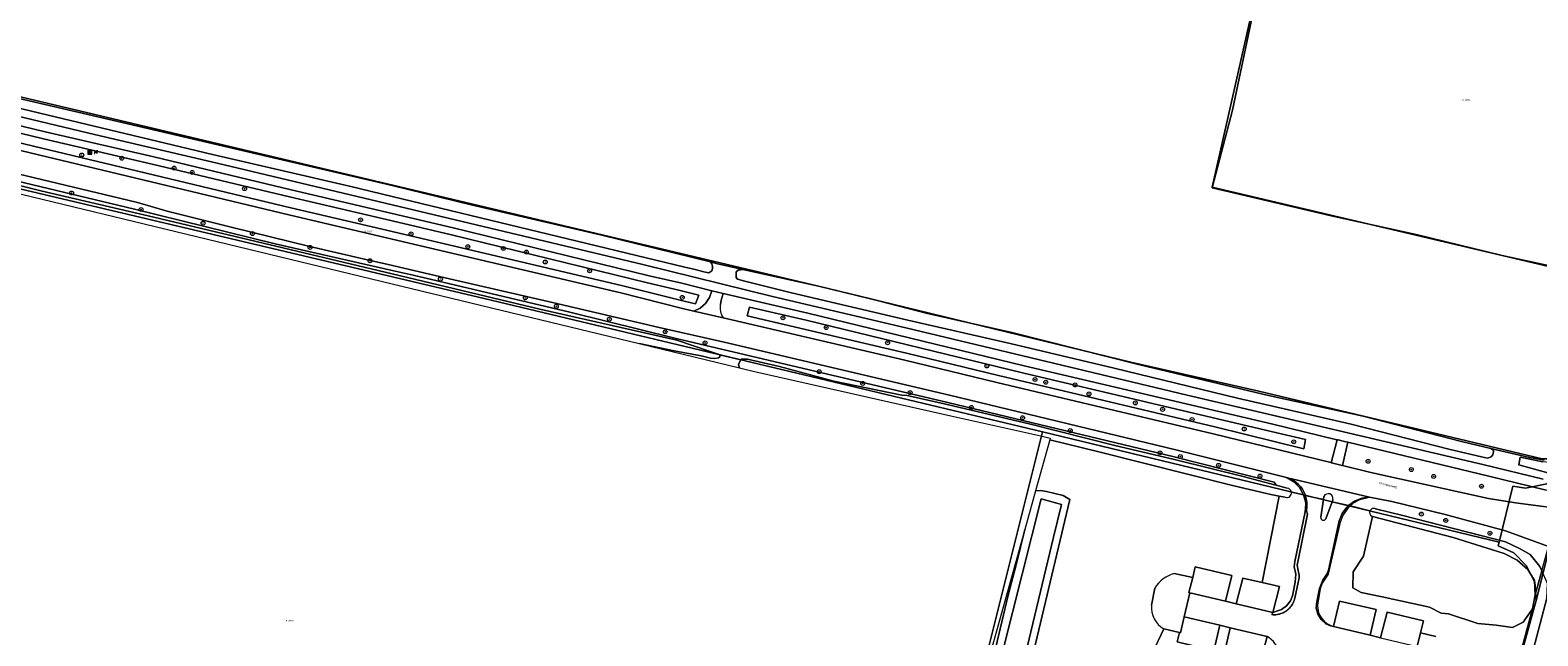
# Model space of a CAD drawing. Header units: metres. Extents: x 207466 to 209466, y 475780 to 477780.
# Tile 186 of 189: x 208766 to 209074, y 477104 to 477228. Entities that reach past the tile are written whole.
import ezdxf
from ezdxf.enums import TextEntityAlignment as Align

# ---------------------------------------------------------------- set-up
doc = ezdxf.new("R2010")
doc.units = ezdxf.units.M
doc.linetypes.add('IE-TERREINAFSCHEIDING-KUNSTMATIG', pattern=[0])
doc.layers.get('0').update_dxf_attribs({"color": 253, "linetype": 'CONTINUOUS'})
for name, color, linetype, lineweight, true_color in [('B-RO-GR-BEPLANTING_CULTUUR_BOSPLANTSOEN-GV', 7, 'CONTINUOUS', 0, 0x6d8a47), ('B-RO-GR-BEPLANTING_CULTUUR_HEESTERS-GV', 7, 'CONTINUOUS', 0, 0x6d8a47), ('B-RO-GR-BOOM-S', 7, 'CONTINUOUS', 0, 0x6d8a47), ('B-RO-GR-BOS_LOOF-GV', 7, 'CONTINUOUS', 0, 0x6d8a47), ('B-RO-GR-GRAS-GV', 7, 'CONTINUOUS', 0, 0x6d8a47), ('B-RO-GR-GROENVOORZIENING-GV', 7, 'CONTINUOUS', 0, 0x6d8a47), ('B-RO-GR-HOUTWAL-GV', 7, 'CONTINUOUS', 0, 0x6d8a47), ('B-RO-GR-RIET-GV', 7, 'CONTINUOUS', 0, 0x6d8a47), ('B-RO-OG-WATER_GREPPEL-GV', 7, 'CONTINUOUS', 0, 0x478c9a), ('B-RO-OG-WATER_MEER-GV', 7, 'CONTINUOUS', 0, 0x478c9a), ('B-RO-OG-WATER_SLOOT-GV', 7, 'CONTINUOUS', 0, 0x478c9a)]:
    doc.layers.add(name, color=color, linetype=linetype, lineweight=lineweight, true_color=true_color)
for name, color, linetype, lineweight in [('B-RO-IE-MEUBILAIR_WEGMEUBILAIR-S', 253, 'CONTINUOUS', 0), ('B-RO-IE-TERREINAFSCHEIDING_KUNSTMATIG_HEKWERK_RASTER-G', 253, 'IE-TERREINAFSCHEIDING-KUNSTMATIG', 0), ('B-RO-OG-TERREIN_CULTUURSCHEIDING-GV', 253, 'CONTINUOUS', 0), ('B-RO-OG-TOPOGRAFIE-T18', 7, 'CONTINUOUS', 0), ('B-RO-OG-WEG-GV', 253, 'CONTINUOUS', 0), ('B-RO-VH-VERHARDING_ASFALT-GV', 253, 'CONTINUOUS', 0), ('B-RO-VH-VERHARDING_BETONSTRAATSTEEN-GV', 253, 'CONTINUOUS', 0), ('B-RO-VH-VERHARDING_SIERBESTRATING-GV', 253, 'CONTINUOUS', 0), ('B-WE-KG-GRENS_PERCEEL-GV', 150, 'CONTINUOUS', 18), ('B-WE-KG-GRENS_PERCEEL-S', 150, 'CONTINUOUS', 25)]:
    doc.layers.add(name, color=color, linetype=linetype, lineweight=lineweight)
doc.styles.add('NLCS-ISO', font='NLCS-ISO.ttf')
doc.styles.add('NLCS-ISO-M200-T18', font='NLCS-ISO.ttf', dxfattribs={"height": 1.8})

# ---------------------------------------------------------------- blocks, each defined once
blk = doc.blocks.new('SIE-WEG_AFVALBAK-SO1')
at = {"linetype": 'Continuous'}
blk.add_hatch(color=0, dxfattribs=at).paths.add_polyline_path([(-1.5, -1.5), (1.5, -1.5), (1.5, 1.5), (-1.5, 1.5)])
at = {"color": 0, "linetype": 'ByBlock', "lineweight": -2, "flags": 128}
for points in [[(-2, -2), (2, -2), (2, 2), (-2, 2), (-2, -2)], [(-1.5, -1.5), (1.5, -1.5), (1.5, 1.5), (-1.5, 1.5), (-1.5, -1.5)]]:
    blk.add_lwpolyline(points, dxfattribs=at)
blk = doc.blocks.new('SIE-WEG_ZITBANK-SO1')
at = {"color": 0, "linetype": 'ByBlock', "lineweight": -2, "flags": 128}
blk.add_lwpolyline([(-0.9125, -1.6313), (-0.9125, -0.2), (1.0875, -0.2), (1.0875, -1.6313), (1.2875, -1.6313), (1.2875, -0.2125), (1.5361, 1.7765), (1.3346, 1.7765), (1.1125, 0), (-1.1125, 0), (-1.1125, -1.6313), (-0.9125, -1.6313)], dxfattribs=at)
blk = doc.blocks.new('SGR-BOOM_01-SO1')
at = {"linetype": 'Continuous'}
h = blk.add_hatch(color=0, dxfattribs=at)
edge = h.paths.add_edge_path()
edge.add_arc((0, 0), 0.25, 0, 360)
at = {"color": 0, "linetype": 'ByBlock', "lineweight": -2}
for radius in [2, 0.25]:
    blk.add_circle((0, 0), radius, dxfattribs=at)
blk = doc.blocks.new('SKG-PERCEELNUMMER-SO')
at = {"style": 'NLCS-ISO', "oblique": 10, "flags": 1}
blk.add_attdef('GEMEENTECODE', text='', height=1.8, dxfattribs=at).set_placement((0, 2.6), align=Align.MIDDLE_CENTER)
at = {"style": 'NLCS-ISO', "oblique": 10}
blk.add_attdef('SECTIE', text='', height=1.8, dxfattribs=at).set_placement((-0.5, 0), align=Align.MIDDLE_RIGHT)
blk.add_attdef('PERCEELNUMMER', text='', height=1.8, dxfattribs=at).set_placement((0.5, 0), align=Align.MIDDLE_LEFT)

msp = doc.modelspace()

# ---------------------------------------------------------------- linework, layer by layer
at = {"layer": 'B-RO-GR-BEPLANTING_CULTUUR_BOSPLANTSOEN-GV', "flags": 128}
msp.add_lwpolyline([(209040.18, 477128.44), (209038.3, 477120.36), (209036.19, 477117.16), (209036.14, 477113.88), (209037.85, 477112.95), (209042.12, 477112.04), (209051.79, 477109.95), (209054.15, 477108.69), (209055.64, 477108.54), (209061.69, 477106.57), (209065.41, 477106.26), (209068.73, 477105.79), (209070.89, 477106.88), (209072.82, 477109.61), (209073.35, 477112.44), (209073.26, 477115.34), (209071.9, 477117.61), (209069.66, 477119.53), (209067.03, 477120.88), (209056.62, 477124.13), (209040.18, 477128.44)], dxfattribs=at)
at = {"layer": 'B-RO-GR-BEPLANTING_CULTUUR_HEESTERS-GV', "flags": 128}
for points in [[(209022.34, 477132.38), (209021.1, 477132.62), (209017.62, 477114.95), (209021.16, 477114.14), (209019.82, 477108.84), (209021.57, 477109.43), (209022.63, 477110.17), (209023.42, 477111.2), (209023.82, 477112.23), (209024.39, 477115.06), (209024.48, 477116.67), (209024.2, 477118.18), (209024.29, 477119.24), (209026.41, 477129.38)], [(209026.41, 477129.38), (209026.52, 477130.94), (209026.46, 477131.52), (209026.08, 477132.85), (209023.6, 477133.43)], [(209020.77, 477098.02), (209021.03, 477099.22), (209021.06, 477100.53), (209020.7, 477101.8), (209019.98, 477102.9), (209018.97, 477103.74), (209018.66, 477103.91), (209017.28, 477098.74), (209009.97, 477100.59), (209011.11, 477105.73), (209009.01, 477106.24), (209007.77, 477100.99), (209000.3, 477102.81), (209000.76, 477104.73), (208997.56, 477105.51), (208995.18, 477100.45), (208986.93, 477092.41), (208987.93, 477090.72), (208991.38, 477085.74), (208995.66, 477088.34)]]:
    msp.add_lwpolyline(points, dxfattribs=at)
at = {"layer": 'B-RO-GR-BEPLANTING_CULTUUR_HEESTERS-GV'}
msp.add_arc((209022.64, 477133.29), 0.962, 251.5166, 8.3898, dxfattribs=at)
at = {"layer": 'B-RO-GR-BOS_LOOF-GV', "flags": 128}
for points in [[(208999.7, 477116.78), (209003.45, 477116.01), (209003.98, 477118.15), (209011.44, 477116.4), (209010.18, 477111.15), (209012.32, 477110.63), (209013.69, 477115.86), (209017.62, 477114.95), (209021.1, 477132.62), (209019.43, 477132.95), (209018.23, 477133.18), (209011.85, 477134.71), (208984.29, 477141.68), (208974.27, 477144.09), (208971.38, 477133.7), (208972.39, 477133.73), (208973.64, 477133.56), (208977.04, 477132.74), (208978.36, 477131.9), (208966.43, 477081.56)], [(208995.03, 477110.34), (208995.71, 477113.8)], [(208995.18, 477100.45), (208997.56, 477105.51)]]:
    msp.add_lwpolyline(points, dxfattribs=at)
at = {"layer": 'B-RO-GR-BOS_LOOF-GV'}
for centre, radius, start, end in [((209001.42, 477110.34), 6.67, 104.9266, 148.7764), ((209000.21, 477109.97), 5.19, 175.9571, 239.2692)]:
    msp.add_arc(centre, radius, start, end, dxfattribs=at)
at = {"layer": 'B-RO-GR-GRAS-GV', "flags": 128}
for points in [[(209084.16, 477177.94), (209066.62, 477181.78), (209049.04, 477186.01), (209031.7, 477189.84), (209007.44, 477195.59), (209011.57, 477211.44), (209015.33, 477229.17)], [(208748.37, 477217.42), (208840.03, 477196.05), (208856.15, 477192.08), (208882.85, 477185.88), (208905, 477180.43), (208906.2, 477180.14), (208911.62, 477178.88), (208927.05, 477175.51), (208937.78, 477172.91), (208949.02, 477169.98), (208966.55, 477166.05), (208992.64, 477159.42), (209018.95, 477153.17), (209038.26, 477148.91), (209058.3, 477143.77), (209064.29, 477142.36), (209072.18, 477140.51), (209075.22, 477139.92)]]:
    msp.add_lwpolyline(points, dxfattribs=at)
at = {"layer": 'B-RO-GR-GROENVOORZIENING-GV', "flags": 128}
msp.add_lwpolyline([(209075.74, 477111.75), (209060.29, 477052.99), (209055.72, 477034.17), (209054.72, 477030.68), (209053.48, 477030.68), (209052.78, 477031.68), (209050.65, 477024.15), (209051.56, 477025.98), (209053.15, 477025.68), (209053.52, 477024.82), (209051.45, 477015.05), (209050.39, 477009.65), (209052.73, 477009.17)], dxfattribs=at)
at = {"layer": 'B-RO-GR-HOUTWAL-GV', "flags": 128}
for points in [[(208746.86, 477208.86), (208819.32, 477191.51), (208840.03, 477186.65)], [(208840.03, 477186.65), (208887.1, 477175.58), (208899.67, 477172.39), (208901.94, 477171.86), (208902.64, 477173.66), (208898.8, 477174.63), (208892.16, 477176.17), (208852.17, 477185.96), (208840.03, 477188.81), (208819.06, 477193.73), (208791.07, 477200.43), (208768.88, 477205.55), (208755.02, 477208.9)], [(208912.96, 477171.2), (208912.5, 477169.41), (208945.02, 477161.81), (208963.84, 477157.26), (209007.95, 477146.76), (209026.12, 477142.27), (209026.47, 477144.14), (209019.49, 477145.81), (208968.68, 477157.77), (208924.54, 477168.53), (208912.96, 477171.2)]]:
    msp.add_lwpolyline(points, dxfattribs=at)
at = {"layer": 'B-RO-GR-RIET-GV', "flags": 128}
msp.add_lwpolyline([(209094.92, 477180.34), (209112.07, 477223.49), (209112.32, 477223.99), (209113.8, 477227.68), (209114.12, 477228.5), (209112.79, 477228.58), (209111.85, 477228.77), (209104.75, 477229.79), (209082.26, 477234.63), (209063.86, 477238.11), (209043.05, 477242.23), (209020.3, 477246.68), (209018.35, 477245.2), (209015.33, 477229.17), (209011.57, 477211.44), (209007.44, 477195.59), (209031.7, 477189.84), (209049.04, 477186.01), (209066.62, 477181.78), (209084.16, 477177.94), (209091.86, 477176.09), (209093.19, 477175.64), (209094.92, 477180.34)], dxfattribs=at)
at = {"layer": 'B-RO-IE-TERREINAFSCHEIDING_KUNSTMATIG_HEKWERK_RASTER-G', "flags": 128}
for points in [[(208840.03, 477196.05), (208748.37, 477217.42)], [(208906.2, 477180.14), (208882.85, 477185.88), (208856.15, 477192.08), (208840.03, 477196.05)], [(208911.62, 477178.88), (208927.05, 477175.51), (208937.78, 477172.91), (208949.02, 477169.98), (208966.55, 477166.05), (208992.64, 477159.42), (209018.95, 477153.17)], [(209018.95, 477153.17), (209038.26, 477148.91), (209058.3, 477143.77), (209064.29, 477142.36), (209064.85, 477142)], [(208954.07, 477149.02), (208972.44, 477144.89)]]:
    msp.add_lwpolyline(points, dxfattribs=at)
at = {"layer": 'B-RO-OG-TERREIN_CULTUURSCHEIDING-GV', "flags": 128}
for points in [[(208744.11, 477200.98), (208768.33, 477194.93), (208791.41, 477189.59), (208840.03, 477177.98), (208870.2, 477170.78), (208898.16, 477164.43), (208904.72, 477162.2), (208906.8, 477161.56), (208906.84, 477161.49), (208911.2, 477160.44), (208911.27, 477160.56), (208912.59, 477160.61), (208919.11, 477159.06), (208930.23, 477156.06), (208944.1, 477153.23), (208945.14, 477153.16), (208953.35, 477151.32), (208970.37, 477147.32), (208987.53, 477142.93), (208999.98, 477140.03), (209013.73, 477136.63), (209020.12, 477134.93), (209020.51, 477134.83), (209020.09, 477135.45), (208999.64, 477140.61), (208953.46, 477151.74), (208897.98, 477164.81), (208876.33, 477170.18), (208844.35, 477177.71)], [(208844.35, 477177.71), (208840.03, 477178.7), (208816.16, 477184.16), (208787.46, 477191.19), (208752.14, 477199.63)], [(208911.2, 477160.44), (208906.84, 477161.49), (208906.96, 477161.26), (208906.95, 477161.05), (208906.67, 477160.83), (208905.94, 477160.73), (208905.03, 477160.8), (208903.15, 477161.26), (208897.6, 477162.25), (208890.46, 477163.75), (208910.94, 477158.8), (208910.77, 477159.45), (208910.86, 477159.85), (208911.2, 477160.44)], [(209039.64, 477129.63), (209035.6, 477130.59)], [(209033.45, 477126.65), (209031.13, 477116.68), (209029.89, 477114.82), (209029.49, 477113.67), (209028.93, 477110.33)], [(209046, 477000.96), (209050.65, 477024.15), (209052.78, 477031.68), (209057.9, 477054.24), (209072.82, 477109.61), (209070.89, 477106.88), (209068.73, 477105.79), (209065.41, 477106.26), (209061.69, 477106.57), (209055.64, 477108.54), (209054.15, 477108.69), (209051.79, 477109.95), (209042.12, 477112.04), (209037.85, 477112.95), (209036.14, 477113.88), (209036.19, 477117.16), (209038.3, 477120.36), (209040.18, 477128.44), (209040.01, 477128.48)], [(208963.22, 477101.46), (208965.79, 477112.35), (208967.43, 477118.56), (208969.19, 477125.81), (208956.42, 477079.91)], [(209032.21, 477105.96), (209033.42, 477111.15), (209040.91, 477109.42), (209039.67, 477104.17), (209041.81, 477103.65), (209043.13, 477108.88), (209050.59, 477107.14), (209049.99, 477104.7), (209053.07, 477103.95)]]:
    msp.add_lwpolyline(points, dxfattribs=at)
at = {"layer": 'B-RO-OG-TERREIN_CULTUURSCHEIDING-GV'}
for centre, radius, start, end in [((209040.2, 477125.52), 6.84, 132.2393, 170.5418), ((209040.41, 477129.24), 0.857, 153.1762, 242.4292), ((209033.31, 477110.21), 4.38, 178.3294, 255.4691)]:
    msp.add_arc(centre, radius, start, end, dxfattribs=at)
at = {"layer": 'B-RO-OG-WATER_GREPPEL-GV', "flags": 128}
for points in [[(208684.43, 477213.62), (208840.03, 477175.96), (208890.46, 477163.75), (208897.6, 477162.25), (208903.15, 477161.26), (208905.03, 477160.8), (208905.94, 477160.73), (208906.67, 477160.83)], [(208906.67, 477160.83), (208906.95, 477161.05), (208906.96, 477161.26), (208906.84, 477161.49), (208906.8, 477161.56), (208904.72, 477162.2), (208898.16, 477164.43), (208870.2, 477170.78), (208840.03, 477177.98), (208791.41, 477189.59), (208768.33, 477194.93), (208744.11, 477200.98)], [(208970.37, 477147.32), (208953.35, 477151.32), (208945.14, 477153.16), (208944.1, 477153.23), (208930.23, 477156.06), (208919.11, 477159.06), (208912.59, 477160.61), (208911.27, 477160.56), (208911.2, 477160.44), (208910.86, 477159.85), (208910.77, 477159.45), (208910.94, 477158.8), (208912.29, 477158.47), (208914.64, 477157.9), (208954.07, 477149.02), (208972.44, 477144.89), (208974.37, 477144.45), (208974.27, 477144.09), (208984.29, 477141.68), (209011.85, 477134.71), (209018.23, 477133.18), (209019.43, 477132.95), (209021.1, 477132.62), (209022.34, 477132.38)], [(209022.77, 477134.24), (209020.51, 477134.83), (209020.12, 477134.93), (209013.73, 477136.63), (208999.98, 477140.03), (208987.53, 477142.93), (208970.37, 477147.32)]]:
    msp.add_lwpolyline(points, dxfattribs=at)
at = {"layer": 'B-RO-OG-WATER_GREPPEL-GV'}
for radius, start, end in [(0.962, 251.5166, 8.3898), (0.963, 8.4361, 82.3339)]:
    msp.add_arc((209022.64, 477133.29), radius, start, end, dxfattribs=at)
at = {"layer": 'B-RO-OG-WATER_MEER-GV', "flags": 128}
msp.add_lwpolyline([(208965.47, 477084.12), (208975.01, 477124.22), (208976.69, 477130.92), (208972.5, 477132.04), (208960.91, 477085.88)], dxfattribs=at)
at = {"layer": 'B-RO-OG-WATER_SLOOT-GV', "flags": 128}
for points in [[(209083.25, 477139.38), (209084.06, 477141.55), (209090.56, 477162.19), (209096.64, 477178.29), (209114.11, 477221.59), (209113.7, 477222.87), (209112.07, 477223.49), (209094.92, 477180.34), (209093.19, 477175.64), (209088.51, 477162.98), (209081.97, 477143.35), (209081.22, 477140.68), (209080.28, 477139.58), (209077.76, 477139.35), (209074.95, 477139.61), (209070.33, 477140.54), (209070.02, 477138.97), (209076.42, 477137.21), (209080.15, 477137.2), (209082.08, 477138.05), (209083.25, 477139.38)], [(208759.79, 477212.8), (208803.38, 477202.35), (208831.36, 477195.93), (208840.03, 477193.83), (208899.76, 477179.38), (208901.92, 477178.88), (208903.63, 477178.38), (208904.68, 477178.23), (208905.32, 477178.62), (208905.43, 477179.09), (208905.44, 477179.52), (208905.3, 477180.06), (208905, 477180.43), (208882.85, 477185.88), (208856.15, 477192.08), (208840.03, 477196.05), (208748.37, 477217.42)], [(208911.62, 477178.88), (208910.65, 477178.77), (208910.28, 477178.43), (208910.24, 477177.85), (208910.27, 477177.26), (208910.55, 477176.93), (208911.78, 477176.55), (208921.58, 477174.13), (208945.3, 477168.56), (208966.19, 477163.76), (208987.43, 477158.71), (209012.61, 477152.62), (209035.8, 477147.29), (209056.02, 477142.13), (209062.4, 477140.6), (209063.6, 477140.38), (209064.35, 477140.65), (209064.7, 477141.07), (209064.85, 477141.69), (209064.85, 477142), (209064.29, 477142.36), (209058.3, 477143.77), (209038.26, 477148.91), (209018.95, 477153.17), (208992.64, 477159.42), (208966.55, 477166.05), (208949.02, 477169.98), (208937.78, 477172.91), (208927.05, 477175.51), (208911.62, 477178.88)], [(208966.43, 477081.56), (208978.36, 477131.9), (208977.04, 477132.74), (208973.64, 477133.56), (208972.39, 477133.73), (208971.38, 477133.7), (208969.19, 477125.81), (208967.43, 477118.56), (208965.79, 477112.35), (208963.22, 477101.46)], [(208960.91, 477085.88), (208972.5, 477132.04), (208976.69, 477130.92), (208975.01, 477124.22), (208965.47, 477084.12)], [(209046.35, 477128.67), (209040.8, 477130)], [(209040.01, 477128.48), (209040.18, 477128.44), (209056.62, 477124.13), (209067.03, 477120.88), (209069.66, 477119.53), (209071.9, 477117.61), (209073.26, 477115.34), (209073.35, 477112.44), (209074.71, 477117.33), (209074.3, 477118.25), (209072.32, 477120.67), (209070.19, 477121.9), (209067.33, 477123.27), (209046.35, 477128.67)], [(209052.78, 477031.68), (209053.48, 477030.68), (209054.72, 477030.68), (209055.72, 477034.17), (209060.29, 477052.99), (209075.74, 477111.75), (209075.85, 477114.77), (209074.71, 477117.33), (209073.35, 477112.44), (209072.82, 477109.61), (209057.9, 477054.24), (209052.78, 477031.68)]]:
    msp.add_lwpolyline(points, dxfattribs=at)
at = {"layer": 'B-RO-OG-WATER_SLOOT-GV'}
for radius, start, end in [(0.857, 153.1762, 242.4292), (0.856, 62.8917, 153.2019)]:
    msp.add_arc((209040.41, 477129.24), radius, start, end, dxfattribs=at)
at = {"layer": 'B-RO-OG-WEG-GV', "flags": 128}
for points in [[(208741.36, 477215.52), (208779.3, 477206.48), (208804.32, 477200.63), (208840.03, 477192.12), (208891.24, 477179.91), (208917.67, 477173.4), (208944.89, 477166.98), (209002.32, 477153.2), (209062.71, 477139.08), (209074.97, 477136.07)], [(209075.22, 477139.92), (209072.18, 477140.51), (209064.29, 477142.36), (209064.85, 477142), (209064.85, 477141.69), (209064.7, 477141.07), (209064.35, 477140.65), (209063.6, 477140.38), (209062.4, 477140.6), (209056.02, 477142.13), (209035.8, 477147.29), (209012.61, 477152.62), (208987.43, 477158.71), (208966.19, 477163.76), (208945.3, 477168.56), (208921.58, 477174.13), (208911.78, 477176.55), (208910.55, 477176.93), (208910.27, 477177.26), (208910.24, 477177.85), (208910.28, 477178.43), (208910.65, 477178.77), (208911.62, 477178.88), (208906.2, 477180.14), (208905, 477180.43), (208905.3, 477180.06), (208905.44, 477179.52), (208905.43, 477179.09), (208905.32, 477178.62), (208904.68, 477178.23), (208903.63, 477178.38), (208901.92, 477178.88), (208899.76, 477179.38), (208840.03, 477193.83), (208831.36, 477195.93), (208803.38, 477202.35), (208759.79, 477212.8)], [(208761.06, 477203.92), (208818.97, 477190.06), (208840.03, 477185.1), (208886.74, 477174.12), (208899.32, 477170.93), (208901.61, 477170.4), (208902.9, 477170.99), (208904.02, 477171.94), (208904.85, 477173.14), (208905.32, 477174.53), (208899.15, 477176.09), (208892.51, 477177.63), (208852.52, 477187.42), (208840.03, 477190.35), (208819.4, 477195.19), (208791.42, 477201.89), (208769.22, 477207.01), (208755.36, 477210.36)], [(208840.03, 477188.81), (208852.17, 477185.96), (208892.16, 477176.17), (208898.8, 477174.63), (208902.64, 477173.66), (208901.94, 477171.86), (208899.67, 477172.39), (208887.1, 477175.58), (208840.03, 477186.65), (208819.32, 477191.51), (208746.86, 477208.86)], [(208755.02, 477208.9), (208768.88, 477205.55), (208791.07, 477200.43), (208819.06, 477193.73), (208840.03, 477188.81)], [(208788.56, 477192.47), (208787.81, 477192.65), (208752.49, 477201.09)], [(208752.14, 477199.63), (208787.46, 477191.19), (208816.16, 477184.16), (208840.03, 477178.7), (208844.35, 477177.71), (208876.33, 477170.18), (208897.98, 477164.81), (208953.46, 477151.74), (208999.64, 477140.61), (209020.09, 477135.45), (209020.51, 477134.83), (209022.77, 477134.24)], [(209023.6, 477133.43), (209026.08, 477132.85), (209026.03, 477133.03), (209025.23, 477134.39), (209024.12, 477135.5), (209022.77, 477136.33), (209022.32, 477136.47), (209000, 477142.06), (208953.81, 477153.2), (208907.78, 477164.04), (208894.53, 477167.03), (208872.75, 477172.13), (208850.84, 477177.21), (208839.24, 477179.9), (208834.41, 477181.01), (208823.23, 477183.62), (208807.18, 477187.54), (208794.14, 477190.82), (208788.56, 477192.47)], [(208908.47, 477173.78), (208907.64, 477173.98), (208907.2, 477172.64), (208907.03, 477171.76)], [(208907.59, 477169.02), (208909.4, 477168.61), (208944.68, 477160.35), (208963.49, 477155.8), (209007.6, 477145.31), (209031.65, 477139.44), (209031.73, 477139.42), (209032.95, 477144.12), (209032.62, 477144.2), (209019.84, 477147.27), (208969.03, 477159.23), (208924.88, 477169.99), (208908.47, 477173.78)], [(208912.96, 477171.2), (208924.54, 477168.53), (208968.68, 477157.77), (209019.49, 477145.81), (209026.47, 477144.14), (209026.12, 477142.27), (209007.95, 477146.76), (208963.84, 477157.26), (208945.02, 477161.81), (208912.5, 477169.41), (208912.96, 477171.2)], [(209035.1, 477143.61), (209034.02, 477138.86), (209039.8, 477137.44), (209063.85, 477132.09), (209069.32, 477131.24), (209077.64, 477130.15), (209081.69, 477129.93), (209082.54, 477130.61), (209083.09, 477132.52), (209082.7, 477133.25), (209081.74, 477133.57), (209078.9, 477133.63), (209075.59, 477133.85), (209063.89, 477136.66), (209035.1, 477143.61)], [(209076.42, 477137.21), (209070.02, 477138.97), (209070.33, 477140.54), (209074.95, 477139.61)], [(209035.6, 477130.59), (209039.64, 477129.63)], [(209039.57, 477132.42), (209037.85, 477131.95)], [(209040.8, 477130), (209046.35, 477128.67), (209067.33, 477123.27), (209070.19, 477121.9), (209072.32, 477120.67), (209074.3, 477118.25), (209074.71, 477117.33), (209076.1, 477122.32), (209067.32, 477125.52), (209055, 477128.82), (209044.12, 477131.5), (209039.57, 477132.42)]]:
    msp.add_lwpolyline(points, dxfattribs=at)
at = {"layer": 'B-RO-OG-WEG-GV'}
for centre, radius, start, end in [((208911.21, 477171.19), 4.22, 172.2483, 210.8628), ((209022.64, 477133.29), 0.963, 8.4361, 82.3339), ((209040.2, 477125.52), 6.85, 110.0813, 132.22), ((209040.41, 477129.24), 0.856, 62.8917, 153.2019)]:
    msp.add_arc(centre, radius, start, end, dxfattribs=at)
at = {"layer": 'B-RO-VH-VERHARDING_ASFALT-GV', "flags": 128}
for points in [[(209074.97, 477136.07), (209062.71, 477139.08), (209002.32, 477153.2), (208944.89, 477166.98), (208917.67, 477173.4), (208891.24, 477179.91), (208840.03, 477192.12), (208804.32, 477200.63), (208779.3, 477206.48), (208741.36, 477215.52)], [(208755.36, 477210.36), (208769.22, 477207.01), (208791.42, 477201.89), (208819.4, 477195.19), (208840.03, 477190.35), (208852.52, 477187.42), (208892.51, 477177.63), (208899.15, 477176.09), (208905.32, 477174.53), (208907.64, 477173.98), (208908.47, 477173.78), (208924.88, 477169.99), (208969.03, 477159.23), (209019.84, 477147.27), (209032.62, 477144.2), (209032.95, 477144.12), (209033.17, 477144.07), (209034.45, 477143.76), (209035.1, 477143.61), (209063.89, 477136.66), (209075.59, 477133.85)], [(208840.03, 477185.1), (208818.97, 477190.06), (208761.06, 477203.92)], [(208752.49, 477201.09), (208787.81, 477192.65), (208788.56, 477192.47), (208794.14, 477190.82), (208807.18, 477187.54), (208823.23, 477183.62), (208834.41, 477181.01), (208839.24, 477179.9), (208850.84, 477177.21), (208872.75, 477172.13), (208894.53, 477167.03), (208907.78, 477164.04), (208953.81, 477153.2), (209000, 477142.06), (209022.32, 477136.47), (209022.77, 477136.33), (209023.71, 477136.11), (209039.57, 477132.42), (209044.12, 477131.5), (209055, 477128.82), (209067.32, 477125.52), (209076.1, 477122.32)], [(209077.64, 477130.15), (209069.32, 477131.24), (209063.85, 477132.09), (209039.8, 477137.44), (209034.02, 477138.86), (209033.41, 477139.01), (209032.08, 477139.33), (209031.73, 477139.42), (209031.65, 477139.44), (209007.6, 477145.31), (208963.49, 477155.8), (208944.68, 477160.35), (208909.4, 477168.61), (208907.59, 477169.02), (208901.61, 477170.4), (208899.32, 477170.93), (208886.74, 477174.12), (208840.03, 477185.1)], [(209029.61, 477128.31), (209030.14, 477131.89), (209026.44, 477132.76), (209026.49, 477132.62), (209026.58, 477132.32), (209026.65, 477132.02), (209026.71, 477131.71), (209026.75, 477131.4), (209026.77, 477131.09), (209026.78, 477130.78), (209026.77, 477130.46), (209026.75, 477130.15), (209026.71, 477129.84), (209026.66, 477129.58), (209026.88, 477128.92), (209024.8, 477118.47), (209024.99, 477117.39), (209025.2, 477116.48), (209025.19, 477115.9), (209025.01, 477114.99), (209024.29, 477111.78), (209024.22, 477111.53), (209024.14, 477111.28), (209024.05, 477111.03), (209023.94, 477110.79), (209023.82, 477110.56), (209023.68, 477110.34), (209023.53, 477110.12), (209023.37, 477109.91), (209023.2, 477109.72), (209023.01, 477109.53), (209022.81, 477109.36), (209022.61, 477109.2), (209022.39, 477109.05), (209022.16, 477108.92), (209021.93, 477108.79), (209021.69, 477108.69), (209021.44, 477108.6), (209021.19, 477108.52), (209020.94, 477108.46), (209020.68, 477108.42), (209020.42, 477108.39), (209020.15, 477108.37), (209019.89, 477108.38), (209019.63, 477108.4), (209019.82, 477108.84), (209012.32, 477110.63), (209010.18, 477111.15), (209002.89, 477112.85), (209001.73, 477107.94), (209009.01, 477106.24), (209011.11, 477105.73), (209018.66, 477103.91)], [(209041.81, 477103.65), (209039.67, 477104.17), (209032.21, 477105.96), (209031.58, 477106.11), (209030.65, 477106.54), (209029.67, 477107.38), (209029, 477108.48), (209028.69, 477109.73), (209028.77, 477111.02), (209029.33, 477113.75), (209030, 477115.41), (209030.85, 477116.65), (209031.16, 477117.45), (209033.37, 477127.56), (209033.97, 477129.04), (209034.93, 477130.35), (209035.17, 477130.6), (209035.27, 477130.67), (209031.92, 477131.46), (209030.63, 477127.99)]]:
    msp.add_lwpolyline(points, dxfattribs=at)
at = {"layer": 'B-RO-VH-VERHARDING_ASFALT-GV'}
msp.add_arc((209030.13, 477128.19), 0.532, 167.1355, 337.976, dxfattribs=at)
at = {"layer": 'B-RO-VH-VERHARDING_BETONSTRAATSTEEN-GV', "flags": 128}
for points in [[(208907.03, 477171.76), (208907.2, 477172.64), (208907.64, 477173.98), (208905.32, 477174.53), (208904.85, 477173.14), (208904.02, 477171.94), (208902.9, 477170.99), (208901.61, 477170.4), (208907.59, 477169.02)], [(209035.1, 477143.61), (209034.45, 477143.76), (209033.17, 477144.07), (209032.95, 477144.12), (209031.73, 477139.42), (209032.08, 477139.33), (209033.41, 477139.01), (209034.02, 477138.86), (209035.1, 477143.61)], [(209026.39, 477132.91), (209026.27, 477133.2), (209026.14, 477133.49), (209026, 477133.76), (209025.84, 477134.03), (209025.66, 477134.29), (209025.48, 477134.54), (209025.28, 477134.78), (209025.07, 477135.01), (209023.71, 477136.11), (209022.77, 477136.33), (209024.12, 477135.5), (209025.23, 477134.39), (209026.03, 477133.03), (209026.08, 477132.85), (209026.46, 477131.52), (209026.52, 477130.94), (209026.41, 477129.38), (209024.29, 477119.24), (209024.2, 477118.18), (209024.48, 477116.67), (209024.39, 477115.06), (209023.82, 477112.23), (209023.42, 477111.2), (209022.63, 477110.17), (209021.57, 477109.43), (209019.82, 477108.84), (209019.63, 477108.4), (209019.89, 477108.38), (209020.15, 477108.37), (209020.42, 477108.39), (209020.68, 477108.42), (209020.94, 477108.46), (209021.19, 477108.52), (209021.44, 477108.6), (209021.69, 477108.69), (209021.93, 477108.79), (209022.16, 477108.92), (209022.39, 477109.05), (209022.61, 477109.2), (209022.81, 477109.36), (209023.01, 477109.53), (209023.2, 477109.72), (209023.37, 477109.91), (209023.53, 477110.12), (209023.68, 477110.34), (209023.82, 477110.56), (209023.94, 477110.79), (209024.05, 477111.03), (209024.14, 477111.28), (209024.22, 477111.53), (209024.29, 477111.78), (209025.01, 477114.99), (209025.19, 477115.9), (209025.2, 477116.48), (209024.99, 477117.39), (209024.8, 477118.47), (209026.88, 477128.92), (209026.66, 477129.58), (209026.71, 477129.84), (209026.75, 477130.15), (209026.77, 477130.46), (209026.78, 477130.78), (209026.77, 477131.09), (209026.75, 477131.4), (209026.71, 477131.71), (209026.65, 477132.02), (209026.58, 477132.32), (209026.49, 477132.62), (209026.44, 477132.76), (209026.39, 477132.91)], [(209023.71, 477136.11), (209025.07, 477135.01), (209025.28, 477134.78), (209025.48, 477134.54), (209025.66, 477134.29), (209025.84, 477134.03), (209026, 477133.76), (209026.14, 477133.49), (209026.27, 477133.2), (209026.39, 477132.91), (209026.44, 477132.76), (209030.14, 477131.89), (209030.23, 477132.55)], [(209032.08, 477131.88), (209032.05, 477131.82), (209031.92, 477131.46), (209035.27, 477130.67), (209036.47, 477131.56), (209037.97, 477132.19), (209039.57, 477132.42), (209023.71, 477136.11)], [(209030.23, 477132.55), (209030.14, 477131.89), (209029.61, 477128.31)], [(209037.85, 477131.95), (209039.57, 477132.42), (209037.97, 477132.19), (209036.47, 477131.56), (209035.27, 477130.67), (209035.17, 477130.6), (209034.93, 477130.35), (209033.97, 477129.04), (209033.37, 477127.56), (209031.16, 477117.45), (209030.85, 477116.65), (209030, 477115.41), (209029.33, 477113.75), (209028.77, 477111.02), (209028.69, 477109.73), (209029, 477108.48), (209029.67, 477107.38), (209030.65, 477106.54), (209031.58, 477106.11), (209032.21, 477105.96)], [(209030.63, 477127.99), (209031.92, 477131.46)], [(209031.92, 477131.46), (209032.05, 477131.82), (209032.08, 477131.88)], [(209028.93, 477110.33), (209029.49, 477113.67), (209029.89, 477114.82), (209031.13, 477116.68), (209033.45, 477126.65)], [(209003.45, 477116.01), (209002.68, 477112.9), (209002.89, 477112.85), (209010.18, 477111.15), (209011.44, 477116.4), (209003.98, 477118.15), (209003.45, 477116.01)], [(209017.62, 477114.95), (209013.69, 477115.86), (209012.32, 477110.63), (209019.82, 477108.84), (209021.16, 477114.14), (209017.62, 477114.95)], [(209040.91, 477109.42), (209033.42, 477111.15), (209032.21, 477105.96), (209039.67, 477104.17), (209040.91, 477109.42)], [(209009.01, 477106.24), (209001.73, 477107.94), (209000.94, 477104.69), (209000.76, 477104.73), (209000.3, 477102.81), (209007.77, 477100.99), (209009.01, 477106.24)], [(209050.59, 477107.14), (209043.13, 477108.88), (209041.81, 477103.65), (209049.3, 477101.91), (209049.99, 477104.7), (209050.59, 477107.14)], [(209018.66, 477103.91), (209011.11, 477105.73), (209009.97, 477100.59), (209017.28, 477098.74), (209018.66, 477103.91)]]:
    msp.add_lwpolyline(points, dxfattribs=at)
at = {"layer": 'B-RO-VH-VERHARDING_BETONSTRAATSTEEN-GV'}
for centre, radius, start, end in [((208911.21, 477171.19), 4.22, 172.2483, 210.8628), ((209031.11, 477132.11), 0.988, 346.6882, 153.211), ((209031.11, 477132.11), 0.988, 346.6882, 153.211), ((209040.2, 477125.52), 6.84, 132.2393, 170.5418), ((209040.2, 477125.52), 6.85, 110.0813, 132.22), ((209030.13, 477128.19), 0.532, 167.1355, 337.976), ((209033.31, 477110.21), 4.38, 178.3294, 255.4691)]:
    msp.add_arc(centre, radius, start, end, dxfattribs=at)
at = {"layer": 'B-RO-VH-VERHARDING_SIERBESTRATING-GV', "flags": 128}
for points in [[(209002.89, 477112.85), (209002.68, 477112.9), (209003.45, 477116.01), (208999.7, 477116.78)], [(208995.71, 477113.8), (208995.03, 477110.34)], [(208997.56, 477105.51), (209000.76, 477104.73), (209000.94, 477104.69), (209001.73, 477107.94), (209002.89, 477112.85)], [(209053.07, 477103.95), (209049.99, 477104.7), (209049.3, 477101.91), (209050, 477100.71), (209049.24, 477097.64), (209048.12, 477096.93), (209047.33, 477093.79), (209050.87, 477093.11)]]:
    msp.add_lwpolyline(points, dxfattribs=at)
at = {"layer": 'B-RO-VH-VERHARDING_SIERBESTRATING-GV'}
for centre, radius, start, end in [((209001.42, 477110.34), 6.67, 104.9266, 148.7764), ((209000.21, 477109.97), 5.19, 175.9571, 239.2692)]:
    msp.add_arc(centre, radius, start, end, dxfattribs=at)
at = {"layer": 'B-WE-KG-GRENS_PERCEEL-GV'}
for points in [[(209111.75, 477228.31), (208761.49, 477299.57), (208760.94, 477297.6), (208761.02, 477297.58), (208925.27, 477263.82), (209018.52, 477244.82), (209007.44, 477195.73), (209091.76, 477175.85), (209092.36, 477177.7), (209106.51, 477214.84)], [(209091.76, 477175.85), (209007.44, 477195.73), (209018.52, 477244.82), (208925.27, 477263.82), (208761.02, 477297.58), (208760.94, 477297.6), (208739.5, 477219.99), (208749.76, 477217.58), (208927.05, 477175.51), (208991.13, 477159.9), (209016.98, 477154.02), (209074.77, 477140.24), (209079.89, 477140.22), (209081.03, 477140.71), (209084.45, 477152.96)], [(209081.03, 477140.71), (209079.89, 477140.22), (209074.77, 477140.24), (209016.98, 477154.02), (208991.13, 477159.9), (208927.05, 477175.51), (208749.76, 477217.58), (208739.5, 477219.99), (208656.79, 477239.57), (208600.11, 477253.04), (208600.01, 477234.93), (208650.31, 477222.44), (208680.39, 477215.12), (208858.82, 477172.97), (208972.82, 477145.71), (209066.04, 477123.23), (209068.82, 477134.64), (209071.38, 477134.24), (209075.74, 477135.13), (209078.89, 477137.6)], [(208658.91, 477092.92), (208747.61, 477052.94), (208833.41, 477014.03), (208929.18, 476971.15), (208972.82, 477145.71), (208858.82, 477172.97), (208680.39, 477215.12), (208651.23, 477096.39)], [(209066.04, 477123.23), (208972.82, 477145.71), (208929.18, 476971.15), (208987.22, 476945.61), (209035.33, 476924.46), (209038.67, 476953.29), (209041.34, 476970.16), (209046.96, 477004.18), (209052.67, 477032.22), (209057.65, 477052.36), (209060.38, 477062.86), (209069.19, 477095.52), (209073.57, 477111.27), (209073.3, 477115.02), (209071.56, 477118.42), (209068.99, 477121.02), (209065.84, 477122.43)], [(209078.16, 477129.38), (209081.03, 477140.71), (209078.89, 477137.6), (209075.74, 477135.13), (209071.38, 477134.24), (209068.82, 477134.64), (209066.04, 477123.23), (209065.84, 477122.43), (209068.99, 477121.02), (209071.56, 477118.42), (209073.3, 477115.02), (209073.57, 477111.27)]]:
    msp.add_lwpolyline(points, close=True, dxfattribs=at)
msp.add_lwpolyline([(209078.16, 477129.38), (209073.57, 477111.27), (209069.19, 477095.52), (209060.38, 477062.86), (209057.65, 477052.36), (209052.67, 477032.22), (209046.96, 477004.18), (209041.34, 476970.16), (209038.67, 476953.29), (209035.33, 476924.46), (209038.76, 476922.95), (209032.57, 476868.3), (209030.32, 476842.33)], dxfattribs=at)

# ---------------------------------------------------------------- block references
at = {"layer": 'B-RO-GR-BOOM-S', "xscale": 0.2, "yscale": 0.2, "zscale": 0.2}
for p in [(208776.68, 477202.28), (208784.85, 477201.61), (208795.52, 477199.6), (208799.21, 477198.71), (208774.59, 477194.51), (208809.91, 477195.4), (208788.78, 477191.15), (208801.44, 477188.37), (208833.59, 477189.03), (208811.52, 477186.22), (208843.91, 477186.16), (208823.29, 477183.39), (208855.49, 477183.56), (208862.75, 477183.18), (208867.45, 477182.44), (208835.51, 477180.67), (208871.29, 477180.43), (208880.35, 477178.62), (208849.88, 477176.94), (208867.2, 477173.09), (208899.25, 477173.19), (208873.55, 477171.36), (208884.38, 477168.75), (208895.77, 477166.16), (208919.81, 477169.02), (208928.63, 477167.03), (208903.92, 477163.91), (208941.17, 477163.93), (208927.2, 477158.03), (208961.43, 477159.18), (208936.1, 477155.62), (208945.76, 477153.73), (208971.26, 477156.42), (208973.46, 477155.87), (208979.43, 477155.32), (208958.28, 477150.71), (208982.28, 477153.48), (208991.75, 477151.65), (208968.73, 477148.6), (208997.31, 477150.32), (209003.33, 477148.23), (208978.46, 477146), (209013.97, 477146.31), (208996.77, 477141.44), (209024.08, 477143.69), (209000.93, 477140.68), (209008.74, 477138.9), (209039.26, 477139.71), (209017.19, 477136.69), (209048.08, 477138.03), (209052.65, 477136.62), (209062.41, 477134.62), (209050.14, 477128.94), (209055.12, 477127.64), (209064.12, 477125.03)]:
    msp.add_blockref('SGR-BOOM_01-SO1', p, dxfattribs=at)
at = {"layer": 'B-RO-IE-MEUBILAIR_WEGMEUBILAIR-S', "xscale": 0.2, "yscale": 0.2, "zscale": 0.2}
for name, p in [('SIE-WEG_AFVALBAK-SO1', (208778.33, 477202.87)), ('SIE-WEG_ZITBANK-SO1', (208779.52, 477202.91))]:
    msp.add_blockref(name, p, dxfattribs=at)
at = {"layer": 'B-WE-KG-GRENS_PERCEEL-S', "xscale": 0.2, "yscale": 0.2, "zscale": 0.2}
for p, values in [((209058.93, 477213.56), {'PERCEELNUMMER': '2226', 'SECTIE': 'B'}), ((208834.75, 477186.64), {'PERCEELNUMMER': '2063', 'SECTIE': 'B'}), ((208818.71, 477107.12), {'PERCEELNUMMER': '2076', 'SECTIE': 'B'})]:
    msp.add_blockref('SKG-PERCEELNUMMER-SO', p, dxfattribs=at).add_auto_attribs(values)

# ---------------------------------------------------------------- texts
at = {"layer": 'B-RO-OG-TOPOGRAFIE-T18', "insert": (209043.31, 477134.8), "char_height": 0.45, "attachment_point": 5, "rotation": 346.7, "line_spacing_factor": 0.8, "style": 'NLCS-ISO-M200-T18'}
msp.add_mtext('{\\fArial|b0|i0|c0|p34;\\C256;Wechelerweg}', dxfattribs=at)

doc.saveas('drawing.dxf')
